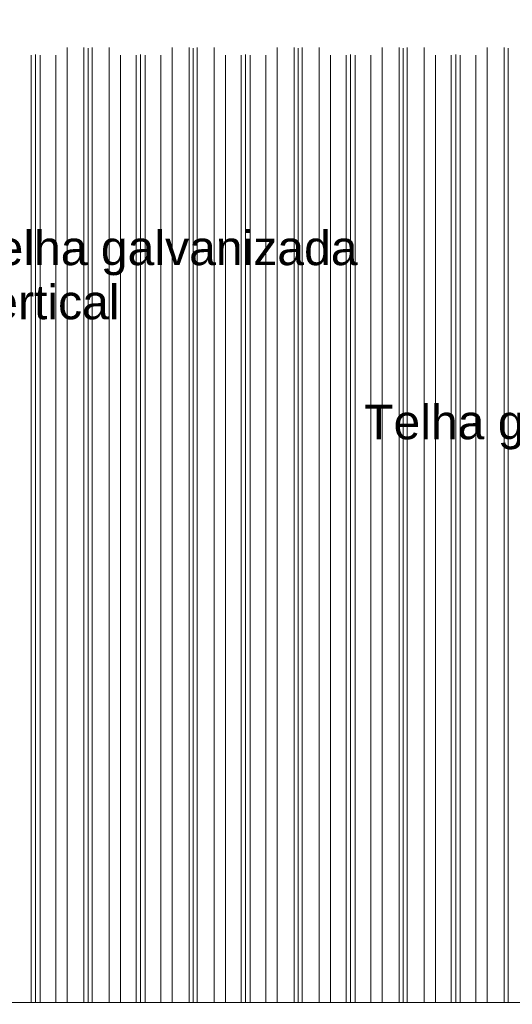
# Model space of a CAD drawing. Header units: millimetres. Extents: x 0 to 1917, y 0 to 847.
# Tile 107 of 230: x 518 to 547, y 715 to 773. Entities that reach past the tile are written whole.
import ezdxf

# ---------------------------------------------------------------- set-up
doc = ezdxf.new("R2010")
doc.units = ezdxf.units.MM
doc.header["$MEASUREMENT"] = 0
doc.set_wipeout_variables(frame=1)
doc.linetypes.add('Wipeout_Contour', pattern=[1000, 0, -1000])
for name, color, linetype in [('Cobertura.ARQ', 7, 'Continuous'), ('Interior - Mobiliário', 7, 'Continuous'), ('Rótulo.2D', 7, 'Continuous')]:
    doc.layers.add(name, color=color, linetype=linetype)
doc.styles.add('GENERATED_STYLE_1', font='arial.ttf')

msp = doc.modelspace()

# ---------------------------------------------------------------- wipeouts: each hides what was drawn before it
at = {"color": 254, "linetype": 'Wipeout_Contour', "lineweight": 0, "ltscale": 683362.111331}
msp.add_wipeout([(101.497, 794.413), (102.375, 794.361), (102.375, 770.546), (102.93, 770.546), (103.58, 770.986), (104.565, 770.986), (104.805, 770.95), (104.975, 770.976), (104.975, 771.528), (107.375, 771.528), (107.375, 770.546), (107.595, 770.546), (107.855, 770.585), (108.115, 770.546), (109.03, 770.546), (109.68, 770.986), (110.665, 770.986), (110.905, 770.95), (111.145, 770.986), (112.13, 770.986), (112.78, 770.546), (113.695, 770.546), (113.955, 770.585), (114.215, 770.546), (115.13, 770.546), (115.78, 770.986), (116.765, 770.986), (117.005, 770.95), (117.245, 770.986), (118.23, 770.986), (118.88, 770.546), (119.795, 770.546), (120.055, 770.585), (120.315, 770.546), (121.23, 770.546), (121.88, 770.986), (122.865, 770.986), (123.105, 770.95), (123.345, 770.986), (124.33, 770.986), (124.98, 770.546), (125.895, 770.546), (126.155, 770.585), (126.415, 770.546), (127.33, 770.546), (127.98, 770.986), (128.965, 770.986), (129.205, 770.95), (129.445, 770.986), (130.43, 770.986), (131.08, 770.546), (131.995, 770.546), (132.255, 770.585), (132.515, 770.546), (133.43, 770.546), (134.08, 770.986), (135.065, 770.986), (135.305, 770.95), (135.545, 770.986), (136.53, 770.986), (137.18, 770.546), (138.095, 770.546), (138.355, 770.585), (138.615, 770.546), (139.53, 770.546), (140.18, 770.986), (141.165, 770.986), (141.405, 770.95), (141.645, 770.986), (142.63, 770.986), (143.28, 770.546), (144.195, 770.546), (144.455, 770.585), (144.715, 770.546), (145.63, 770.546), (146.28, 770.986), (147.265, 770.986), (147.505, 770.95), (147.745, 770.986), (148.73, 770.986), (149.38, 770.546), (150.295, 770.546), (150.555, 770.585), (150.815, 770.546), (151.73, 770.546), (152.38, 770.986), (153.365, 770.986), (153.605, 770.95), (153.845, 770.986), (154.83, 770.986), (155.48, 770.546), (156.395, 770.546), (156.655, 770.585), (156.915, 770.546), (157.83, 770.546), (158.48, 770.986), (159.465, 770.986), (159.705, 770.95), (159.945, 770.986), (160.93, 770.986), (161.58, 770.546), (162.495, 770.546), (162.755, 770.585), (163.015, 770.546), (163.93, 770.546), (164.58, 770.986), (165.565, 770.986), (165.805, 770.95), (166.045, 770.986), (167.03, 770.986), (167.68, 770.546), (168.595, 770.546), (168.855, 770.585), (169.115, 770.546), (170.03, 770.546), (170.68, 770.986), (171.665, 770.986), (171.905, 770.95), (172.145, 770.986), (173.13, 770.986), (173.78, 770.546), (174.695, 770.546), (174.955, 770.585), (175.215, 770.546), (176.13, 770.546), (176.78, 770.986), (177.765, 770.986), (178.005, 770.95), (178.245, 770.986), (179.23, 770.986), (179.88, 770.546), (180.795, 770.546), (181.055, 770.585), (181.315, 770.546), (182.23, 770.546), (182.88, 770.986), (183.865, 770.986), (184.105, 770.95), (184.345, 770.986), (185.33, 770.986), (185.98, 770.546), (186.895, 770.546), (187.155, 770.585), (187.415, 770.546), (188.33, 770.546), (188.98, 770.986), (189.965, 770.986), (190.205, 770.95), (190.445, 770.986), (191.43, 770.986), (192.08, 770.546), (192.995, 770.546), (193.255, 770.585), (193.515, 770.546), (194.43, 770.546), (195.08, 770.986), (196.065, 770.986), (196.305, 770.95), (196.545, 770.986), (197.53, 770.986), (198.18, 770.546), (199.095, 770.546), (199.355, 770.585), (199.615, 770.546), (200.53, 770.546), (201.18, 770.986), (202.165, 770.986), (202.405, 770.95), (202.645, 770.986), (203.63, 770.986), (204.28, 770.546), (205.195, 770.546), (205.455, 770.585), (205.715, 770.546), (206.63, 770.546), (207.28, 770.986), (208.265, 770.986), (208.505, 770.95), (208.745, 770.986), (209.73, 770.986), (210.38, 770.546), (211.295, 770.546), (211.555, 770.585), (211.815, 770.546), (212.73, 770.546), (213.38, 770.986), (214.365, 770.986), (214.605, 770.95), (214.845, 770.986), (215.83, 770.986), (216.48, 770.546), (216.975, 770.546), (216.975, 771.528), (219.375, 771.528), (219.375, 770.915), (219.48, 770.986), (220.465, 770.986), (220.705, 770.95), (220.945, 770.986), (221.93, 770.986), (222.58, 770.546), (223.495, 770.546), (223.755, 770.585), (224.015, 770.546), (224.93, 770.546), (225.58, 770.986), (226.565, 770.986), (226.805, 770.95), (227.045, 770.986), (228.03, 770.986), (228.68, 770.546), (229.595, 770.546), (229.855, 770.585), (230.115, 770.546), (231.03, 770.546), (231.68, 770.986), (232.665, 770.986), (232.905, 770.95), (233.145, 770.986), (234.13, 770.986), (234.78, 770.546), (235.695, 770.546), (235.955, 770.585), (236.215, 770.546), (237.13, 770.546), (237.78, 770.986), (238.765, 770.986), (239.005, 770.95), (239.245, 770.986), (240.23, 770.986), (240.88, 770.546), (241.795, 770.546), (242.055, 770.585), (242.315, 770.546), (243.23, 770.546), (243.88, 770.986), (244.865, 770.986), (245.105, 770.95), (245.345, 770.986), (246.33, 770.986), (246.98, 770.546), (247.895, 770.546), (248.155, 770.585), (248.415, 770.546), (249.33, 770.546), (249.98, 770.986), (250.965, 770.986), (251.205, 770.95), (251.445, 770.986), (252.43, 770.986), (253.08, 770.546), (253.995, 770.546), (254.255, 770.585), (254.515, 770.546), (255.43, 770.546), (256.08, 770.986), (257.065, 770.986), (257.305, 770.95), (257.545, 770.986), (258.53, 770.986), (259.18, 770.546), (260.095, 770.546), (260.355, 770.585), (260.615, 770.546), (261.53, 770.546), (262.18, 770.986), (263.165, 770.986), (263.405, 770.95), (263.645, 770.986), (264.63, 770.986), (265.28, 770.546), (266.195, 770.546), (266.455, 770.585), (266.715, 770.546), (267.63, 770.546), (268.28, 770.986), (269.265, 770.986), (269.505, 770.95), (269.745, 770.986), (270.73, 770.986), (271.38, 770.546), (272.295, 770.546), (272.555, 770.585), (272.815, 770.546), (273.73, 770.546), (274.38, 770.986), (275.365, 770.986), (275.605, 770.95), (275.845, 770.986), (276.83, 770.986), (277.48, 770.546), (278.395, 770.546), (278.655, 770.585), (278.915, 770.546), (279.83, 770.546), (280.48, 770.986), (281.465, 770.986), (281.705, 770.95), (281.945, 770.986), (282.93, 770.986), (283.58, 770.546), (284.495, 770.546), (284.755, 770.585), (285.015, 770.546), (285.93, 770.546), (286.58, 770.986), (287.565, 770.986), (287.805, 770.95), (288.045, 770.986), (289.03, 770.986), (289.68, 770.546), (290.595, 770.546), (290.855, 770.585), (291.115, 770.546), (292.03, 770.546), (292.68, 770.986), (293.665, 770.986), (293.905, 770.95), (294.145, 770.986), (295.13, 770.986), (295.78, 770.546), (296.695, 770.546), (296.955, 770.585), (297.215, 770.546), (298.13, 770.546), (298.78, 770.986), (299.765, 770.986), (300.005, 770.95), (300.245, 770.986), (301.23, 770.986), (301.88, 770.546), (302.795, 770.546), (303.055, 770.585), (303.315, 770.546), (304.23, 770.546), (304.88, 770.986), (305.865, 770.986), (306.105, 770.95), (306.345, 770.986), (307.33, 770.986), (307.98, 770.546), (308.895, 770.546), (309.155, 770.585), (309.415, 770.546), (310.33, 770.546), (310.98, 770.986), (311.965, 770.986), (312.205, 770.95), (312.445, 770.986), (313.43, 770.986), (314.08, 770.546), (314.995, 770.546), (315.255, 770.585), (315.515, 770.546), (316.43, 770.546), (317.08, 770.986), (318.065, 770.986), (318.305, 770.95), (318.545, 770.986), (319.53, 770.986), (320.18, 770.546), (321.095, 770.546), (321.355, 770.585), (321.615, 770.546), (322.53, 770.546), (323.18, 770.986), (324.165, 770.986), (324.405, 770.95), (324.645, 770.986), (325.63, 770.986), (326.28, 770.546), (327.195, 770.546), (327.455, 770.585), (327.715, 770.546), (328.63, 770.546), (329.28, 770.986), (330.265, 770.986), (330.505, 770.95), (330.745, 770.986), (331.73, 770.986), (332.38, 770.546), (333.295, 770.546), (333.555, 770.585), (333.815, 770.546), (334.73, 770.546), (335.38, 770.986), (336.365, 770.986), (336.605, 770.95), (336.845, 770.986), (336.975, 770.986), (336.975, 771.528), (339.375, 771.528), (339.375, 770.546), (339.395, 770.546), (339.655, 770.585), (339.915, 770.546), (340.83, 770.546), (341.48, 770.986), (342.465, 770.986), (342.705, 770.95), (342.945, 770.986), (343.93, 770.986), (344.58, 770.546), (345.495, 770.546), (345.755, 770.585), (346.015, 770.546), (346.93, 770.546), (347.58, 770.986), (348.565, 770.986), (348.805, 770.95), (349.045, 770.986), (350.03, 770.986), (350.68, 770.546), (351.595, 770.546), (351.855, 770.585), (352.115, 770.546), (353.03, 770.546), (353.68, 770.986), (354.665, 770.986), (354.905, 770.95), (355.145, 770.986), (356.13, 770.986), (356.78, 770.546), (357.695, 770.546), (357.955, 770.585), (358.215, 770.546), (359.13, 770.546), (359.78, 770.986), (360.765, 770.986), (361.005, 770.95), (361.245, 770.986), (362.23, 770.986), (362.88, 770.546), (363.795, 770.546), (364.055, 770.585), (364.315, 770.546), (365.23, 770.546), (365.88, 770.986), (366.865, 770.986), (367.105, 770.95), (367.345, 770.986), (368.33, 770.986), (368.98, 770.546), (369.895, 770.546), (370.155, 770.585), (370.415, 770.546), (371.33, 770.546), (371.98, 770.986), (372.965, 770.986), (373.205, 770.95), (373.445, 770.986), (374.43, 770.986), (375.08, 770.546), (375.995, 770.546), (376.255, 770.585), (376.515, 770.546), (377.43, 770.546), (378.08, 770.986), (379.065, 770.986), (379.305, 770.95), (379.545, 770.986), (380.53, 770.986), (381.18, 770.546), (382.095, 770.546), (382.355, 770.585), (382.615, 770.546), (383.53, 770.546), (384.18, 770.986), (385.165, 770.986), (385.405, 770.95), (385.645, 770.986), (386.63, 770.986), (387.28, 770.546), (388.195, 770.546), (388.455, 770.585), (388.715, 770.546), (389.63, 770.546), (390.28, 770.986), (391.265, 770.986), (391.505, 770.95), (391.745, 770.986), (392.73, 770.986), (393.38, 770.546), (394.295, 770.546), (394.555, 770.585), (394.815, 770.546), (395.73, 770.546), (396.38, 770.986), (397.365, 770.986), (397.605, 770.95), (397.845, 770.986), (398.83, 770.986), (399.48, 770.546), (400.395, 770.546), (400.655, 770.585), (400.915, 770.546), (401.83, 770.546), (402.48, 770.986), (403.465, 770.986), (403.705, 770.95), (403.945, 770.986), (404.93, 770.986), (405.58, 770.546), (406.495, 770.546), (406.755, 770.585), (407.015, 770.546), (407.93, 770.546), (408.58, 770.986), (409.565, 770.986), (409.805, 770.95), (410.045, 770.986), (411.03, 770.986), (411.68, 770.546), (412.595, 770.546), (412.855, 770.585), (413.115, 770.546), (414.03, 770.546), (414.68, 770.986), (415.665, 770.986), (415.905, 770.95), (416.145, 770.986), (417.13, 770.986), (417.78, 770.546), (418.695, 770.546), (418.955, 770.585), (419.215, 770.546), (420.13, 770.546), (420.78, 770.986), (421.765, 770.986), (422.005, 770.95), (422.245, 770.986), (423.23, 770.986), (423.88, 770.546), (424.795, 770.546), (425.055, 770.585), (425.315, 770.546), (426.23, 770.546), (426.88, 770.986), (427.865, 770.986), (428.105, 770.95), (428.345, 770.986), (429.33, 770.986), (429.98, 770.546), (430.895, 770.546), (431.155, 770.585), (431.415, 770.546), (432.33, 770.546), (432.98, 770.986), (433.965, 770.986), (434.205, 770.95), (434.445, 770.986), (435.43, 770.986), (436.08, 770.546), (436.995, 770.546), (437.255, 770.585), (437.515, 770.546), (438.43, 770.546), (439.08, 770.986), (440.065, 770.986), (440.305, 770.95), (440.545, 770.986), (441.53, 770.986), (442.18, 770.546), (443.095, 770.546), (443.355, 770.585), (443.615, 770.546), (444.53, 770.546), (445.18, 770.986), (446.165, 770.986), (446.405, 770.95), (446.645, 770.986), (446.858, 770.986), (446.858, 770.585), (447.118, 770.546), (448.033, 770.546), (448.683, 770.986), (449.668, 770.986), (449.908, 770.95), (450.148, 770.986), (451.133, 770.986), (451.783, 770.546), (452.698, 770.546), (452.958, 770.585), (453.218, 770.546), (454.133, 770.546), (454.783, 770.986), (455.768, 770.986), (456.008, 770.95), (456.248, 770.986), (456.975, 770.986), (456.975, 771.528), (459.375, 771.528), (459.375, 770.546), (460.233, 770.546), (460.883, 770.986), (461.868, 770.986), (462.108, 770.95), (462.348, 770.986), (463.333, 770.986), (463.983, 770.546), (464.898, 770.546), (465.158, 770.585), (465.418, 770.546), (466.333, 770.546), (466.983, 770.986), (467.968, 770.986), (468.208, 770.95), (468.448, 770.986), (469.433, 770.986), (470.083, 770.546), (470.998, 770.546), (471.258, 770.585), (471.518, 770.546), (472.433, 770.546), (473.083, 770.986), (474.068, 770.986), (474.308, 770.95), (474.548, 770.986), (475.533, 770.986), (476.183, 770.546), (477.098, 770.546), (477.358, 770.585), (477.618, 770.546), (478.533, 770.546), (479.183, 770.986), (480.168, 770.986), (480.408, 770.95), (480.648, 770.986), (481.633, 770.986), (482.283, 770.546), (483.198, 770.546), (483.458, 770.585), (483.718, 770.546), (484.633, 770.546), (485.283, 770.986), (486.268, 770.986), (486.508, 770.95), (486.748, 770.986), (487.733, 770.986), (488.383, 770.546), (489.298, 770.546), (489.558, 770.585), (489.818, 770.546), (490.733, 770.546), (491.383, 770.986), (492.368, 770.986), (492.608, 770.95), (492.848, 770.986), (493.833, 770.986), (494.483, 770.546), (495.398, 770.546), (495.658, 770.585), (495.918, 770.546), (496.833, 770.546), (497.483, 770.986), (498.468, 770.986), (498.708, 770.95), (498.948, 770.986), (499.933, 770.986), (500.583, 770.546), (501.498, 770.546), (501.758, 770.585), (502.018, 770.546), (502.933, 770.546), (503.583, 770.986), (504.568, 770.986), (504.808, 770.95), (505.048, 770.986), (506.033, 770.986), (506.683, 770.546), (506.915, 770.546), (506.915, 770.585), (507.175, 770.546), (508.09, 770.546), (508.74, 770.986), (509.725, 770.986), (509.965, 770.95), (510.205, 770.986), (511.19, 770.986), (511.84, 770.546), (512.755, 770.546), (513.015, 770.585), (513.275, 770.546), (514.19, 770.546), (514.84, 770.986), (515.825, 770.986), (516.065, 770.95), (516.305, 770.986), (517.29, 770.986), (517.94, 770.546), (518.855, 770.546), (519.115, 770.585), (519.375, 770.546), (520.29, 770.546), (520.94, 770.986), (521.925, 770.986), (522.165, 770.95), (522.405, 770.986), (523.39, 770.986), (524.04, 770.546), (524.955, 770.546), (525.215, 770.585), (525.475, 770.546), (526.39, 770.546), (527.04, 770.986), (528.025, 770.986), (528.265, 770.95), (528.505, 770.986), (529.49, 770.986), (530.14, 770.546), (531.055, 770.546), (531.315, 770.585), (531.575, 770.546), (532.49, 770.546), (533.14, 770.986), (534.125, 770.986), (534.365, 770.95), (534.605, 770.986), (535.59, 770.986), (536.24, 770.546), (537.155, 770.546), (537.415, 770.585), (537.675, 770.546), (538.59, 770.546), (539.24, 770.986), (540.225, 770.986), (540.465, 770.95), (540.705, 770.986), (541.69, 770.986), (542.34, 770.546), (543.255, 770.546), (543.515, 770.585), (543.775, 770.546), (544.69, 770.546), (545.34, 770.986), (546.325, 770.986), (546.565, 770.95), (546.805, 770.986), (547.79, 770.986), (548.44, 770.546), (549.355, 770.546), (549.615, 770.585), (549.875, 770.546), (550.79, 770.546), (551.44, 770.986), (552.425, 770.986), (552.665, 770.95), (552.905, 770.986), (553.89, 770.986), (554.54, 770.546), (555.455, 770.546), (555.715, 770.585), (555.975, 770.546), (556.89, 770.546), (557.54, 770.986), (558.525, 770.986), (558.765, 770.95), (559.005, 770.986), (559.99, 770.986), (560.64, 770.546), (561.555, 770.546), (561.815, 770.585), (562.075, 770.546), (562.99, 770.546), (563.64, 770.986), (564.625, 770.986), (564.865, 770.95), (565.105, 770.986), (566.09, 770.986), (566.74, 770.546), (567.655, 770.546), (567.915, 770.585), (568.175, 770.546), (569.075, 770.546), (569.075, 771.528), (571.475, 771.528), (571.475, 770.986), (572.19, 770.986), (572.84, 770.546), (573.755, 770.546), (573.875, 770.564), (573.875, 794.361), (574.753, 794.413), (571.175, 794.413), (571.175, 772.714), (569.375, 772.714), (569.375, 794.413), (459.075, 794.413), (459.075, 772.714), (457.275, 772.714), (457.275, 794.413), (339.075, 794.413), (339.075, 772.714), (337.275, 772.714), (337.275, 794.413), (219.075, 794.413), (219.075, 772.714), (217.275, 772.714), (217.275, 794.413), (107.075, 794.413), (107.075, 772.714), (105.275, 772.714), (105.275, 794.413)], dxfattribs=at).dxf.layer = 'Cobertura.ARQ'

# ---------------------------------------------------------------- next in the draw order: wipeouts: each hides what was drawn before it
at = {"color": 254, "linetype": 'Wipeout_Contour', "lineweight": 0, "ltscale": 3624.528004}
msp.add_wipeout([(517.94, 770.546), (517.94, 715.528), (518.855, 715.528), (518.855, 770.546)], dxfattribs=at).dxf.layer = 'Interior - Mobiliário'

# ---------------------------------------------------------------- next in the draw order: wipeouts: each hides what was drawn before it
at = {"color": 254, "linetype": 'Wipeout_Contour', "lineweight": 0, "ltscale": 3625.905578}
msp.add_wipeout([(518.855, 715.528), (519.115, 715.528), (519.115, 770.585), (518.855, 770.546)], dxfattribs=at).dxf.layer = 'Interior - Mobiliário'

# ---------------------------------------------------------------- next in the draw order: wipeouts: each hides what was drawn before it
at = {"color": 254, "linetype": 'Wipeout_Contour', "lineweight": 0, "ltscale": 3626.501482}
msp.add_wipeout([(519.115, 715.528), (519.375, 715.528), (519.375, 770.546), (519.115, 770.585)], dxfattribs=at).dxf.layer = 'Interior - Mobiliário'

# ---------------------------------------------------------------- next in the draw order: wipeouts: each hides what was drawn before it
at = {"color": 254, "linetype": 'Wipeout_Contour', "lineweight": 0, "ltscale": 3627.816913}
msp.add_wipeout([(519.375, 770.546), (519.375, 715.528), (520.29, 715.528), (520.29, 770.546)], dxfattribs=at).dxf.layer = 'Interior - Mobiliário'

# ---------------------------------------------------------------- next in the draw order: wipeouts: each hides what was drawn before it
at = {"color": 254, "linetype": 'Wipeout_Contour', "lineweight": 0, "ltscale": 3629.970832}
msp.add_wipeout([(520.29, 715.528), (520.94, 715.528), (520.94, 770.986), (520.29, 770.546)], dxfattribs=at).dxf.layer = 'Interior - Mobiliário'

# ---------------------------------------------------------------- next in the draw order: wipeouts: each hides what was drawn before it
at = {"color": 254, "linetype": 'Wipeout_Contour', "lineweight": 0, "ltscale": 3632.219844}
msp.add_wipeout([(521.925, 770.986), (520.94, 770.986), (520.94, 715.528), (521.925, 715.528)], dxfattribs=at).dxf.layer = 'Interior - Mobiliário'

# ---------------------------------------------------------------- next in the draw order: wipeouts: each hides what was drawn before it
at = {"color": 254, "linetype": 'Wipeout_Contour', "lineweight": 0, "ltscale": 3633.597854}
msp.add_wipeout([(521.925, 715.528), (522.165, 715.528), (522.165, 770.95), (521.925, 770.986)], dxfattribs=at).dxf.layer = 'Interior - Mobiliário'

# ---------------------------------------------------------------- next in the draw order: wipeouts: each hides what was drawn before it
at = {"color": 254, "linetype": 'Wipeout_Contour', "lineweight": 0, "ltscale": 3634.149969}
msp.add_wipeout([(522.165, 715.528), (522.405, 715.528), (522.405, 770.986), (522.165, 770.95)], dxfattribs=at).dxf.layer = 'Interior - Mobiliário'

# ---------------------------------------------------------------- next in the draw order: wipeouts: each hides what was drawn before it
at = {"color": 254, "linetype": 'Wipeout_Contour', "lineweight": 0, "ltscale": 3635.59007}
msp.add_wipeout([(522.405, 715.528), (523.39, 715.528), (523.39, 770.986), (522.405, 770.986)], dxfattribs=at).dxf.layer = 'Interior - Mobiliário'

# ---------------------------------------------------------------- next in the draw order: wipeouts: each hides what was drawn before it
at = {"color": 254, "linetype": 'Wipeout_Contour', "lineweight": 0, "ltscale": 3637.103211}
msp.add_wipeout([(524.04, 770.546), (523.39, 770.986), (523.39, 715.528), (524.04, 715.528)], dxfattribs=at).dxf.layer = 'Interior - Mobiliário'

# ---------------------------------------------------------------- next in the draw order: wipeouts: each hides what was drawn before it
at = {"color": 254, "linetype": 'Wipeout_Contour', "lineweight": 0, "ltscale": 3638.550753}
msp.add_wipeout([(524.04, 770.546), (524.04, 715.528), (524.955, 715.528), (524.955, 770.546)], dxfattribs=at).dxf.layer = 'Interior - Mobiliário'

# ---------------------------------------------------------------- next in the draw order: wipeouts: each hides what was drawn before it
at = {"color": 254, "linetype": 'Wipeout_Contour', "lineweight": 0, "ltscale": 3639.938781}
msp.add_wipeout([(524.955, 715.528), (525.215, 715.528), (525.215, 770.585), (524.955, 770.546)], dxfattribs=at).dxf.layer = 'Interior - Mobiliário'

# ---------------------------------------------------------------- next in the draw order: wipeouts: each hides what was drawn before it
at = {"color": 254, "linetype": 'Wipeout_Contour', "lineweight": 0, "ltscale": 3640.539356}
msp.add_wipeout([(525.215, 715.528), (525.475, 715.528), (525.475, 770.546), (525.215, 770.585)], dxfattribs=at).dxf.layer = 'Interior - Mobiliário'

# ---------------------------------------------------------------- next in the draw order: wipeouts: each hides what was drawn before it
at = {"color": 254, "linetype": 'Wipeout_Contour', "lineweight": 0, "ltscale": 3641.865449}
msp.add_wipeout([(525.475, 770.546), (525.475, 715.528), (526.39, 715.528), (526.39, 770.546)], dxfattribs=at).dxf.layer = 'Interior - Mobiliário'

# ---------------------------------------------------------------- next in the draw order: wipeouts: each hides what was drawn before it
at = {"color": 254, "linetype": 'Wipeout_Contour', "lineweight": 0, "ltscale": 3644.032088}
msp.add_wipeout([(527.04, 770.986), (526.39, 770.546), (526.39, 715.528), (527.04, 715.528)], dxfattribs=at).dxf.layer = 'Interior - Mobiliário'

# ---------------------------------------------------------------- next in the draw order: wipeouts: each hides what was drawn before it
at = {"color": 254, "linetype": 'Wipeout_Contour', "lineweight": 0, "ltscale": 3646.294371}
msp.add_wipeout([(528.025, 770.986), (527.04, 770.986), (527.04, 715.528), (528.025, 715.528)], dxfattribs=at).dxf.layer = 'Interior - Mobiliário'

# ---------------------------------------------------------------- next in the draw order: wipeouts: each hides what was drawn before it
at = {"color": 254, "linetype": 'Wipeout_Contour', "lineweight": 0, "ltscale": 3647.683445}
msp.add_wipeout([(528.025, 770.986), (528.025, 715.528), (528.265, 715.528), (528.265, 770.95)], dxfattribs=at).dxf.layer = 'Interior - Mobiliário'

# ---------------------------------------------------------------- next in the draw order: wipeouts: each hides what was drawn before it
at = {"color": 254, "linetype": 'Wipeout_Contour', "lineweight": 0, "ltscale": 3648.239844}
msp.add_wipeout([(528.265, 715.528), (528.505, 715.528), (528.505, 770.986), (528.265, 770.95)], dxfattribs=at).dxf.layer = 'Interior - Mobiliário'

# ---------------------------------------------------------------- next in the draw order: wipeouts: each hides what was drawn before it
at = {"color": 254, "linetype": 'Wipeout_Contour', "lineweight": 0, "ltscale": 3649.690769}
msp.add_wipeout([(528.505, 770.986), (528.505, 715.528), (529.49, 715.528), (529.49, 770.986)], dxfattribs=at).dxf.layer = 'Interior - Mobiliário'

# ---------------------------------------------------------------- next in the draw order: wipeouts: each hides what was drawn before it
at = {"color": 254, "linetype": 'Wipeout_Contour', "lineweight": 0, "ltscale": 3651.219852}
msp.add_wipeout([(529.49, 770.986), (529.49, 715.528), (530.14, 715.528), (530.14, 770.546)], dxfattribs=at).dxf.layer = 'Interior - Mobiliário'

# ---------------------------------------------------------------- next in the draw order: wipeouts: each hides what was drawn before it
at = {"color": 254, "linetype": 'Wipeout_Contour', "lineweight": 0, "ltscale": 3652.682635}
msp.add_wipeout([(530.14, 770.546), (530.14, 715.528), (531.055, 715.528), (531.055, 770.546)], dxfattribs=at).dxf.layer = 'Interior - Mobiliário'

# ---------------------------------------------------------------- next in the draw order: wipeouts: each hides what was drawn before it
at = {"color": 254, "linetype": 'Wipeout_Contour', "lineweight": 0, "ltscale": 3654.080992}
msp.add_wipeout([(531.055, 715.528), (531.315, 715.528), (531.315, 770.585), (531.055, 770.546)], dxfattribs=at).dxf.layer = 'Interior - Mobiliário'

# ---------------------------------------------------------------- next in the draw order: wipeouts: each hides what was drawn before it
at = {"color": 254, "linetype": 'Wipeout_Contour', "lineweight": 0, "ltscale": 3654.686185}
msp.add_wipeout([(531.315, 715.528), (531.575, 715.528), (531.575, 770.546), (531.315, 770.585)], dxfattribs=at).dxf.layer = 'Interior - Mobiliário'

# ---------------------------------------------------------------- next in the draw order: wipeouts: each hides what was drawn before it
at = {"color": 254, "linetype": 'Wipeout_Contour', "lineweight": 0, "ltscale": 3656.022821}
msp.add_wipeout([(531.575, 770.546), (531.575, 715.528), (532.49, 715.528), (532.49, 770.546)], dxfattribs=at).dxf.layer = 'Interior - Mobiliário'

# ---------------------------------------------------------------- next in the draw order: wipeouts: each hides what was drawn before it
at = {"color": 254, "linetype": 'Wipeout_Contour', "lineweight": 0, "ltscale": 3658.202014}
msp.add_wipeout([(532.49, 770.546), (532.49, 715.528), (533.14, 715.528), (533.14, 770.986)], dxfattribs=at).dxf.layer = 'Interior - Mobiliário'

# ---------------------------------------------------------------- next in the draw order: wipeouts: each hides what was drawn before it
at = {"color": 254, "linetype": 'Wipeout_Contour', "lineweight": 0, "ltscale": 3660.477399}
msp.add_wipeout([(533.14, 770.986), (533.14, 715.528), (534.125, 715.528), (534.125, 770.986)], dxfattribs=at).dxf.layer = 'Interior - Mobiliário'

# ---------------------------------------------------------------- next in the draw order: wipeouts: each hides what was drawn before it
at = {"color": 254, "linetype": 'Wipeout_Contour', "lineweight": 0, "ltscale": 3661.877411}
msp.add_wipeout([(534.125, 770.986), (534.125, 715.528), (534.365, 715.528), (534.365, 770.95)], dxfattribs=at).dxf.layer = 'Interior - Mobiliário'

# ---------------------------------------------------------------- next in the draw order: wipeouts: each hides what was drawn before it
at = {"color": 254, "linetype": 'Wipeout_Contour', "lineweight": 0, "ltscale": 3662.438056}
msp.add_wipeout([(534.605, 770.986), (534.365, 770.95), (534.365, 715.528), (534.605, 715.528)], dxfattribs=at).dxf.layer = 'Interior - Mobiliário'

# ---------------------------------------------------------------- next in the draw order: wipeouts: each hides what was drawn before it
at = {"color": 254, "linetype": 'Wipeout_Contour', "lineweight": 0, "ltscale": 3663.89967}
msp.add_wipeout([(534.605, 770.986), (534.605, 715.528), (535.59, 715.528), (535.59, 770.986)], dxfattribs=at).dxf.layer = 'Interior - Mobiliário'

# ---------------------------------------------------------------- next in the draw order: wipeouts: each hides what was drawn before it
at = {"color": 254, "linetype": 'Wipeout_Contour', "lineweight": 0, "ltscale": 3665.444519}
msp.add_wipeout([(536.24, 770.546), (535.59, 770.986), (535.59, 715.528), (536.24, 715.528)], dxfattribs=at).dxf.layer = 'Interior - Mobiliário'

# ---------------------------------------------------------------- next in the draw order: wipeouts: each hides what was drawn before it
at = {"color": 254, "linetype": 'Wipeout_Contour', "lineweight": 0, "ltscale": 3666.922383}
msp.add_wipeout([(536.24, 770.546), (536.24, 715.528), (537.155, 715.528), (537.155, 770.546)], dxfattribs=at).dxf.layer = 'Interior - Mobiliário'

# ---------------------------------------------------------------- next in the draw order: wipeouts: each hides what was drawn before it
at = {"color": 254, "linetype": 'Wipeout_Contour', "lineweight": 0, "ltscale": 3668.330949}
msp.add_wipeout([(537.155, 770.546), (537.155, 715.528), (537.415, 715.528), (537.415, 770.585)], dxfattribs=at).dxf.layer = 'Interior - Mobiliário'

# ---------------------------------------------------------------- next in the draw order: wipeouts: each hides what was drawn before it
at = {"color": 254, "linetype": 'Wipeout_Contour', "lineweight": 0, "ltscale": 3668.940712}
msp.add_wipeout([(537.415, 770.585), (537.415, 715.528), (537.675, 715.528), (537.675, 770.546)], dxfattribs=at).dxf.layer = 'Interior - Mobiliário'

# ---------------------------------------------------------------- next in the draw order: wipeouts: each hides what was drawn before it
at = {"color": 254, "linetype": 'Wipeout_Contour', "lineweight": 0, "ltscale": 3670.287762}
msp.add_wipeout([(537.675, 770.546), (537.675, 715.528), (538.59, 715.528), (538.59, 770.546)], dxfattribs=at).dxf.layer = 'Interior - Mobiliário'

# ---------------------------------------------------------------- next in the draw order: texts
at = {"layer": 'Rótulo.2D', "color": 5, "linetype": 'Continuous', "lineweight": 0, "insert": (515.142, 757.77), "char_height": 2, "attachment_point": 4, "line_spacing_factor": 0.942728, "style": 'GENERATED_STYLE_1'}
msp.add_mtext('\\A1;Telha galvanizada\\Pvertical', dxfattribs=at)

# ---------------------------------------------------------------- next in the draw order: wipeouts: each hides what was drawn before it
at = {"color": 254, "linetype": 'Wipeout_Contour', "lineweight": 0, "ltscale": 3672.479352}
msp.add_wipeout([(538.59, 715.528), (539.24, 715.528), (539.24, 770.986), (538.59, 770.546)], dxfattribs=at).dxf.layer = 'Interior - Mobiliário'

# ---------------------------------------------------------------- next in the draw order: wipeouts: each hides what was drawn before it
at = {"color": 254, "linetype": 'Wipeout_Contour', "lineweight": 0, "ltscale": 3674.767667}
msp.add_wipeout([(540.225, 770.986), (539.24, 770.986), (539.24, 715.528), (540.225, 715.528)], dxfattribs=at).dxf.layer = 'Interior - Mobiliário'

# ---------------------------------------------------------------- next in the draw order: wipeouts: each hides what was drawn before it
at = {"color": 254, "linetype": 'Wipeout_Contour', "lineweight": 0, "ltscale": 3676.178496}
msp.add_wipeout([(540.465, 770.95), (540.225, 770.986), (540.225, 715.528), (540.465, 715.528)], dxfattribs=at).dxf.layer = 'Interior - Mobiliário'

# ---------------------------------------------------------------- next in the draw order: wipeouts: each hides what was drawn before it
at = {"color": 254, "linetype": 'Wipeout_Contour', "lineweight": 0, "ltscale": 3676.74333}
msp.add_wipeout([(540.705, 770.986), (540.465, 770.95), (540.465, 715.528), (540.705, 715.528)], dxfattribs=at).dxf.layer = 'Interior - Mobiliário'

# ---------------------------------------------------------------- next in the draw order: wipeouts: each hides what was drawn before it
at = {"color": 254, "linetype": 'Wipeout_Contour', "lineweight": 0, "ltscale": 3678.21551}
msp.add_wipeout([(540.705, 715.528), (541.69, 715.528), (541.69, 770.986), (540.705, 770.986)], dxfattribs=at).dxf.layer = 'Interior - Mobiliário'

# ---------------------------------------------------------------- next in the draw order: wipeouts: each hides what was drawn before it
at = {"color": 254, "linetype": 'Wipeout_Contour', "lineweight": 0, "ltscale": 3679.775964}
msp.add_wipeout([(542.34, 770.546), (541.69, 770.986), (541.69, 715.528), (542.34, 715.528)], dxfattribs=at).dxf.layer = 'Interior - Mobiliário'

# ---------------------------------------------------------------- next in the draw order: wipeouts: each hides what was drawn before it
at = {"color": 254, "linetype": 'Wipeout_Contour', "lineweight": 0, "ltscale": 3681.268749}
msp.add_wipeout([(542.34, 715.528), (543.255, 715.528), (543.255, 770.546), (542.34, 770.546)], dxfattribs=at).dxf.layer = 'Interior - Mobiliário'

# ---------------------------------------------------------------- next in the draw order: wipeouts: each hides what was drawn before it
at = {"color": 254, "linetype": 'Wipeout_Contour', "lineweight": 0, "ltscale": 3682.687403}
msp.add_wipeout([(543.255, 770.546), (543.255, 715.528), (543.515, 715.528), (543.515, 770.585)], dxfattribs=at).dxf.layer = 'Interior - Mobiliário'

# ---------------------------------------------------------------- next in the draw order: wipeouts: each hides what was drawn before it
at = {"color": 254, "linetype": 'Wipeout_Contour', "lineweight": 0, "ltscale": 3683.301675}
msp.add_wipeout([(543.515, 770.585), (543.515, 715.528), (543.775, 715.528), (543.775, 770.546)], dxfattribs=at).dxf.layer = 'Interior - Mobiliário'

# ---------------------------------------------------------------- next in the draw order: wipeouts: each hides what was drawn before it
at = {"color": 254, "linetype": 'Wipeout_Contour', "lineweight": 0, "ltscale": 3684.659027}
msp.add_wipeout([(543.775, 715.528), (544.69, 715.528), (544.69, 770.546), (543.775, 770.546)], dxfattribs=at).dxf.layer = 'Interior - Mobiliário'

# ---------------------------------------------------------------- next in the draw order: wipeouts: each hides what was drawn before it
at = {"color": 254, "linetype": 'Wipeout_Contour', "lineweight": 0, "ltscale": 3686.862853}
msp.add_wipeout([(544.69, 770.546), (544.69, 715.528), (545.34, 715.528), (545.34, 770.986)], dxfattribs=at).dxf.layer = 'Interior - Mobiliário'

# ---------------------------------------------------------------- next in the draw order: wipeouts: each hides what was drawn before it
at = {"color": 254, "linetype": 'Wipeout_Contour', "lineweight": 0, "ltscale": 3689.163936}
msp.add_wipeout([(546.325, 770.986), (545.34, 770.986), (545.34, 715.528), (546.325, 715.528)], dxfattribs=at).dxf.layer = 'Interior - Mobiliário'

# ---------------------------------------------------------------- next in the draw order: wipeouts: each hides what was drawn before it
at = {"color": 254, "linetype": 'Wipeout_Contour', "lineweight": 0, "ltscale": 3690.585455}
msp.add_wipeout([(546.565, 770.95), (546.325, 770.986), (546.325, 715.528), (546.565, 715.528)], dxfattribs=at).dxf.layer = 'Interior - Mobiliário'

# ---------------------------------------------------------------- next in the draw order: wipeouts: each hides what was drawn before it
at = {"color": 254, "linetype": 'Wipeout_Contour', "lineweight": 0, "ltscale": 3691.154421}
msp.add_wipeout([(546.565, 715.528), (546.805, 715.528), (546.805, 770.986), (546.565, 770.95)], dxfattribs=at).dxf.layer = 'Interior - Mobiliário'

# ---------------------------------------------------------------- next in the draw order: texts
at = {"layer": 'Rótulo.2D', "color": 5, "linetype": 'Continuous', "lineweight": 0, "insert": (560.875, 747.659), "char_height": 2, "attachment_point": 6, "line_spacing_factor": 0.942728, "style": 'GENERATED_STYLE_1'}
msp.add_mtext('\\A1;Telha galvanizada\\Pvertical', dxfattribs=at)

# ---------------------------------------------------------------- next in the draw order: wipeouts: each hides what was drawn before it
at = {"color": 254, "linetype": 'Wipeout_Contour', "lineweight": 0, "ltscale": 3582.134027}
msp.add_wipeout([(507.112, 715.328), (569.075, 715.328), (569.075, 715.528), (507.112, 715.528)], dxfattribs=at).dxf.layer = 'Interior - Mobiliário'

# ---------------------------------------------------------------- next in the draw order: linework, layer by layer
at = {"layer": 'Interior - Mobiliário', "color": 102, "linetype": 'Continuous', "lineweight": 0}
for p, q in [((520.94, 715.528), (520.94, 770.986)), ((521.925, 715.528), (521.925, 770.986)), ((522.165, 715.528), (522.165, 770.95)), ((522.405, 715.528), (522.405, 770.986)), ((523.39, 715.528), (523.39, 770.986)), ((527.04, 715.528), (527.04, 770.986)), ((528.025, 715.528), (528.025, 770.986)), ((528.265, 715.528), (528.265, 770.95)), ((528.505, 715.528), (528.505, 770.986)), ((529.49, 715.528), (529.49, 770.986)), ((533.14, 715.528), (533.14, 770.986)), ((534.125, 715.528), (534.125, 770.986)), ((534.365, 715.528), (534.365, 770.95)), ((534.605, 715.528), (534.605, 770.986)), ((535.59, 715.528), (535.59, 770.986)), ((539.24, 715.528), (539.24, 770.986)), ((540.225, 715.528), (540.225, 770.986)), ((540.465, 715.528), (540.465, 770.95)), ((540.705, 715.528), (540.705, 770.986)), ((541.69, 715.528), (541.69, 770.986)), ((545.34, 715.528), (545.34, 770.986)), ((546.325, 715.528), (546.325, 770.986)), ((546.565, 715.528), (546.565, 770.95)), ((518.855, 715.528), (518.855, 770.546)), ((519.115, 715.528), (519.115, 770.585)), ((519.375, 715.528), (519.375, 770.546)), ((520.29, 715.528), (520.29, 770.546)), ((524.04, 715.528), (524.04, 770.546)), ((524.955, 715.528), (524.955, 770.546)), ((525.215, 715.528), (525.215, 770.585)), ((525.475, 715.528), (525.475, 770.546)), ((526.39, 715.528), (526.39, 770.546)), ((530.14, 715.528), (530.14, 770.546)), ((531.055, 715.528), (531.055, 770.546)), ((531.315, 715.528), (531.315, 770.585)), ((531.575, 715.528), (531.575, 770.546)), ((532.49, 715.528), (532.49, 770.546)), ((536.24, 715.528), (536.24, 770.546)), ((537.155, 715.528), (537.155, 770.546)), ((537.415, 715.528), (537.415, 770.585)), ((537.675, 715.528), (537.675, 770.546)), ((538.59, 715.528), (538.59, 770.546)), ((542.34, 715.528), (542.34, 770.546)), ((543.255, 715.528), (543.255, 770.546)), ((543.515, 715.528), (543.515, 770.585)), ((543.775, 715.528), (543.775, 770.546)), ((544.69, 715.528), (544.69, 770.546))]:
    msp.add_line(p, q, dxfattribs=at)
at = {"layer": 'Interior - Mobiliário', "color": 124, "linetype": 'Continuous', "lineweight": 0}
msp.add_line((507.112, 715.528), (569.075, 715.528), dxfattribs=at)

doc.saveas('drawing.dxf')
